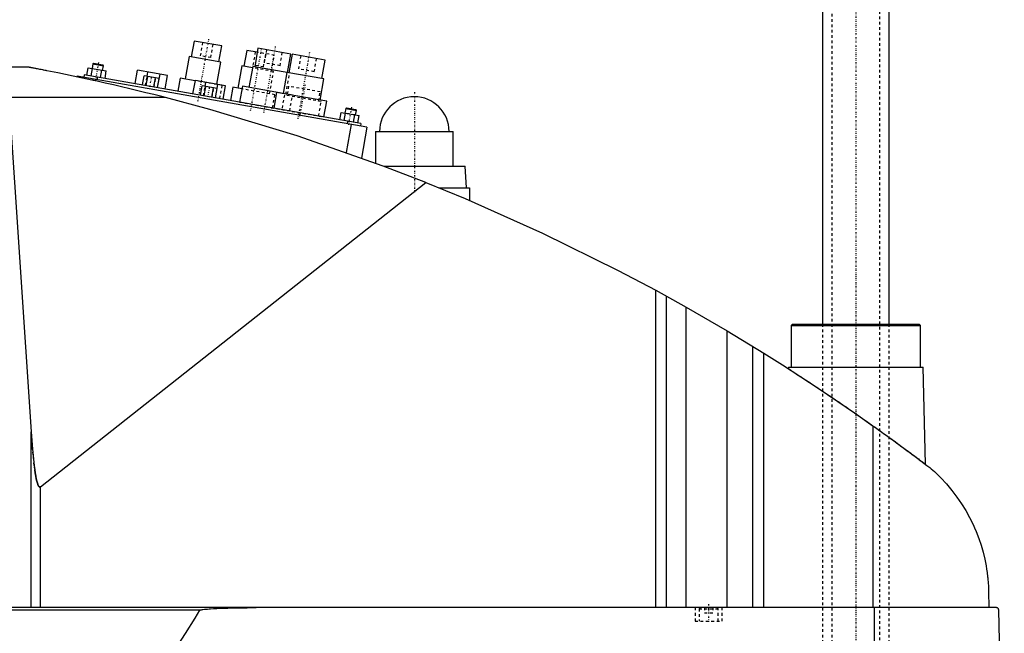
# Model space of a CAD drawing. Extents: x -181 to 706, y -92 to 634.
# Tile 4 of 5: x 338 to 706, y 107 to 336. Entities that reach past the tile are written whole.
import ezdxf

# ---------------------------------------------------------------- set-up
doc = ezdxf.new("R2010")
doc.units = 0
doc.linetypes.add('CENTER', pattern=[1.5, 0.45, -0.5, 0.05, -0.5])
doc.linetypes.add('DASHED', pattern=[2, 1, -1])
for name, color, linetype in [('AM_0', 7, 'CONTINUOUS'), ('AM_3', 7, 'DASHED'), ('AM_7', 7, 'CENTER')]:
    doc.layers.add(name, color=color, linetype=linetype)

msp = doc.modelspace()

# ---------------------------------------------------------------- linework, layer by layer
at = {"layer": 'AM_0', "color": 7, "linetype": 'CONTINUOUS'}
for p, q in [((637.5, 585.5), (637.5, 222.5)), ((662.5, 222.5), (662.5, 585.5)), ((402.65, 328.29), (401.61, 322.39)), ((412.99, 326.47), (402.65, 328.29)), ((411.95, 320.56), (412.99, 326.47)), ((422.35, 324.82), (421.3, 318.91)), ((426.28, 324.13), (422.35, 324.82)), ((426.55, 325.6), (425.33, 318.71)), ((438.86, 323.43), (426.55, 325.6)), ((400.87, 322.52), (399.39, 314.15)), ((412.69, 320.43), (400.87, 322.52)), ((411.23, 312.16), (412.69, 320.43)), ((437.64, 316.54), (438.86, 323.43)), ((439.35, 323.35), (438.13, 316.45)), ((451.66, 321.18), (439.35, 323.35)), ((450.44, 314.28), (451.66, 321.18)), ((340.94, 318.5), (213.33, 318.5)), ((362.56, 315.56), (363.05, 318.32)), ((363.05, 318.32), (369.87, 317.12)), ((364.27, 315.26), (364.75, 318.02)), ((364.85, 319.78), (364.54, 318.06)), ((365.14, 319.98), (364.85, 319.78)), ((364.85, 319.78), (368.79, 319.08)), ((365.14, 319.98), (368.58, 319.37)), ((367.68, 314.66), (368.17, 317.42)), ((368.48, 317.36), (368.79, 319.08)), ((368.79, 319.08), (368.58, 319.37)), ((369.39, 314.36), (369.87, 317.12)), ((380.6, 312.38), (381.49, 317.4)), ((392.71, 315.42), (381.49, 317.4)), ((385.14, 315.14), (385.42, 316.71)), ((420.57, 319.04), (419.09, 310.67)), ((424.5, 318.35), (420.57, 319.04)), ((424.59, 318.84), (423.2, 310.96)), ((438.14, 316.45), (424.59, 318.84)), ((437.39, 316.58), (436, 308.7)), ((451.18, 314.15), (437.39, 316.58)), ((358.96, 315.18), (358.91, 314.91)), ((467.29, 296.08), (358.96, 315.18)), ((361.6, 315.73), (361.42, 314.75)), ((465, 297.5), (361.6, 315.73)), ((364.87, 314.14), (364.78, 313.64)), ((366.52, 314.86), (366.35, 313.88)), ((383.37, 311.89), (383.98, 315.34)), ((389.67, 314.34), (383.98, 315.34)), ((384.79, 311.64), (385.4, 315.09)), ((387.64, 311.14), (388.24, 314.59)), ((389.06, 310.89), (389.95, 315.91)), ((389.06, 310.89), (389.67, 314.34)), ((391.83, 310.4), (392.71, 315.42)), ((397.42, 314.49), (396.56, 309.57)), ((403.13, 313.49), (397.42, 314.49)), ((402.27, 308.56), (403.15, 313.58)), ((414.38, 311.6), (403.15, 313.58)), ((406.81, 311.32), (407.08, 312.89)), ((449.79, 306.27), (451.18, 314.15)), ((405.04, 308.07), (405.65, 311.52)), ((411.33, 310.52), (405.65, 311.52)), ((406.46, 307.82), (407.07, 311.27)), ((409.3, 307.32), (409.91, 310.77)), ((410.72, 307.07), (411.33, 310.52)), ((410.73, 307.07), (411.61, 312.09)), ((413.49, 306.58), (414.38, 311.6)), ((417.12, 311.02), (416.25, 306.1)), ((420.57, 310.41), (417.12, 311.02)), ((420.74, 311.4), (419.7, 305.49)), ((436.01, 308.71), (420.74, 311.4)), ((433.54, 309.14), (432.5, 303.23)), ((452.25, 305.84), (433.54, 309.14)), ((392.03, 307.16), (333.43, 307.16)), ((333.43, 307.16), (341.83, 182.23)), ((451.21, 299.93), (452.25, 305.84)), ((459.39, 303.1), (459.08, 301.38)), ((459.68, 303.31), (459.39, 303.1)), ((459.39, 303.1), (463.33, 302.41)), ((459.68, 303.31), (463.12, 302.7)), ((463.02, 300.69), (463.33, 302.41)), ((463.33, 302.41), (463.12, 302.7)), ((457.1, 298.89), (457.59, 301.64)), ((457.59, 301.64), (464.41, 300.44)), ((458.81, 298.59), (459.3, 301.34)), ((460.08, 298.37), (459.9, 297.38)), ((462.22, 297.99), (462.71, 300.74)), ((463.93, 297.69), (464.41, 300.44)), ((461.38, 297.12), (459.53, 286.63)), ((465, 297.5), (464.83, 296.52)), ((467.29, 296.08), (465.26, 284.59)), ((470.5, 294.5), (470.5, 282.67)), ((470.5, 294.5), (499.5, 294.5)), ((499.5, 281.5), (499.5, 294.5)), ((473.65, 281.5), (504, 281.5)), ((504.5, 273.5), (504, 281.5)), ((345.22, 161.75), (489.33, 275.44)), ((494.16, 273.5), (505.65, 273.5)), ((505.65, 273.5), (505.65, 268.73)), ((575.22, 116.6), (575.22, 235.17)), ((575.22, 235.17), (586.56, 228.89)), ((579.22, 116.6), (579.22, 232.98)), ((586.56, 116.6), (586.56, 228.89)), ((586.56, 228.89), (601.96, 219.97)), ((626.33, 222.5), (625.83, 222)), ((625.83, 222), (625.83, 206.5)), ((625.83, 222), (674.17, 222)), ((626.33, 222.5), (673.67, 222.5)), ((674.17, 222), (673.67, 222.5)), ((674.17, 206.5), (674.17, 222)), ((601.96, 116.6), (601.96, 219.97)), ((601.96, 219.97), (615.65, 211.64)), ((611.52, 116.6), (611.52, 214.2)), ((615.65, 116.6), (615.65, 211.64)), ((624.83, 206.5), (624.81, 205.86)), ((624.83, 206.5), (675.17, 206.5)), ((676.04, 170.15), (675.17, 206.5)), ((656.53, 116.6), (656.53, 184.45)), ((341.83, 116.6), (341.83, 182.23)), ((345.22, 116.6), (345.22, 161.75)), ((699.63, 122.62), (699.77, 116.6)), ((702.45, 116.6), (132.05, 116.6)), ((404.88, 115.63), (188.61, 115.63)), ((657.01, 34.5), (657.01, 116.6)), ((705.5, 34.5), (703.45, 115.63))]:
    msp.add_line(p, q, dxfattribs=at)
for points in [[(392.03, 307.16, 0), (390.59, 307.53, 0), (387.67, 308.27, 0), (384.69, 309.01, 0), (383.19, 309.37, 0), (381.68, 309.74, 0), (378.64, 310.47, 0), (375.58, 311.19, 0), (372.52, 311.91, 0), (369.46, 312.6, 0), (366.41, 313.28, 0), (364.9, 313.62, 0), (363.39, 313.95, 0), (360.41, 314.59, 0), (357.47, 315.21, 0), (354.59, 315.81, 0), (351.78, 316.39, 0), (349.05, 316.93, 0), (347.64, 317.21, 0), (347.41, 317.26, 0), (346.93, 317.35, 0), (346.46, 317.44, 0), (346.22, 317.49, 0), (345.99, 317.53, 0), (345.52, 317.63, 0), (345.06, 317.71, 0), (344.6, 317.8, 0), (344.16, 317.89, 0), (343.73, 317.97, 0), (343.52, 318.01, 0), (343.31, 318.05, 0), (342.91, 318.13, 0), (342.53, 318.2, 0), (342.32, 318.24, 0), (342.26, 318.25, 0), (342.2, 318.26, 0), (342.17, 318.27, 0), (342.14, 318.27, 0), (342.08, 318.28, 0), (342.03, 318.29, 0), (341.97, 318.31, 0), (341.91, 318.32, 0), (341.86, 318.33, 0), (341.83, 318.33, 0), (341.8, 318.34, 0), (341.74, 318.35, 0), (341.69, 318.36, 0), (341.64, 318.37, 0), (341.58, 318.38, 0), (341.53, 318.39, 0), (341.51, 318.39, 0), (341.48, 318.4, 0), (341.44, 318.41, 0), (341.39, 318.41, 0), (341.37, 318.42, 0), (341.35, 318.42, 0), (341.3, 318.43, 0), (341.26, 318.44, 0), (341.24, 318.44, 0), (341.22, 318.45, 0), (341.19, 318.45, 0), (341.15, 318.46, 0), (341.12, 318.47, 0), (341.09, 318.47, 0), (341.06, 318.48, 0), (341.05, 318.48, 0), (341.04, 318.48, 0), (341.02, 318.48, 0), (341, 318.49, 0), (340.98, 318.49, 0), (340.96, 318.49, 0), (340.95, 318.5, 0), (340.95, 318.5, 0), (340.94, 318.5, 0), (340.94, 318.5, 0), (340.94, 318.5, 0), (340.94, 318.5, 0)], [(489.33, 275.44, 0), (473.4, 281.59, 0), (441.19, 292.86, 0), (408.52, 302.74, 0), (392.03, 307.16, 0)], [(489.33, 275.44, 0), (503.96, 269.45, 0), (532.87, 256.58, 0), (561.24, 242.59, 0), (575.22, 235.17, 0)], [(615.65, 211.64, 0), (622.58, 207.29, 0), (636.3, 198.36, 0), (649.84, 189.16, 0), (656.53, 184.45, 0)], [(656.53, 184.45, 0), (657.18, 184, 0), (658.46, 183.08, 0), (659.75, 182.16, 0), (660.38, 181.7, 0), (661.02, 181.24, 0), (662.29, 180.33, 0), (663.54, 179.42, 0), (664.79, 178.51, 0), (666.03, 177.6, 0), (667.25, 176.7, 0), (667.86, 176.26, 0), (668.47, 175.81, 0), (669.67, 174.92, 0), (670.86, 174.04, 0), (672.03, 173.16, 0), (673.19, 172.3, 0), (674.33, 171.44, 0), (674.89, 171.01, 0), (675.45, 170.59, 0), (676.56, 169.75, 0), (677.65, 168.93, 0), (678.19, 168.52, 0)], [(341.83, 182.23, 0), (342.32, 175.77, 0), (342.95, 169.66, 0), (343.13, 168.22, 0), (343.32, 166.92, 0), (343.42, 166.32, 0), (343.52, 165.75, 0), (343.71, 164.73, 0), (343.91, 163.86, 0), (344.11, 163.13, 0), (344.22, 162.77, 0), (344.26, 162.67, 0), (344.29, 162.59, 0), (344.31, 162.54, 0), (344.32, 162.5, 0), (344.36, 162.42, 0), (344.39, 162.34, 0), (344.42, 162.27, 0), (344.46, 162.2, 0), (344.49, 162.14, 0), (344.51, 162.11, 0), (344.52, 162.08, 0), (344.56, 162.02, 0), (344.59, 161.97, 0), (344.61, 161.94, 0), (344.63, 161.92, 0), (344.66, 161.88, 0), (344.69, 161.84, 0), (344.71, 161.82, 0), (344.73, 161.8, 0), (344.76, 161.77, 0), (344.78, 161.75, 0), (344.79, 161.75, 0), (344.79, 161.74, 0), (344.79, 161.74, 0), (344.8, 161.74, 0), (344.8, 161.74, 0), (344.81, 161.73, 0), (344.81, 161.73, 0), (344.82, 161.72, 0), (344.83, 161.72, 0), (344.83, 161.72, 0), (344.83, 161.72, 0), (344.84, 161.71, 0), (344.84, 161.71, 0), (344.85, 161.71, 0), (344.85, 161.7, 0), (344.86, 161.7, 0), (344.86, 161.7, 0), (344.87, 161.7, 0), (344.87, 161.7, 0), (344.88, 161.69, 0), (344.88, 161.69, 0), (344.89, 161.69, 0), (344.89, 161.69, 0), (344.9, 161.69, 0), (344.9, 161.68, 0), (344.9, 161.68, 0), (344.91, 161.68, 0), (344.91, 161.68, 0), (344.92, 161.68, 0), (344.92, 161.68, 0), (344.93, 161.68, 0), (344.93, 161.68, 0), (344.93, 161.67, 0), (344.94, 161.67, 0), (344.94, 161.67, 0), (344.95, 161.67, 0), (344.96, 161.67, 0), (344.96, 161.67, 0), (344.96, 161.67, 0), (344.97, 161.67, 0), (344.97, 161.67, 0), (344.98, 161.67, 0), (344.98, 161.67, 0), (344.99, 161.67, 0), (344.99, 161.67, 0), (345, 161.67, 0), (345, 161.67, 0), (345.01, 161.67, 0), (345.01, 161.67, 0), (345.02, 161.67, 0), (345.02, 161.67, 0), (345.03, 161.67, 0), (345.03, 161.67, 0), (345.03, 161.67, 0), (345.04, 161.67, 0), (345.05, 161.67, 0), (345.05, 161.67, 0), (345.06, 161.67, 0), (345.06, 161.67, 0), (345.07, 161.67, 0), (345.07, 161.67, 0), (345.07, 161.68, 0), (345.08, 161.68, 0), (345.08, 161.68, 0), (345.09, 161.68, 0), (345.1, 161.68, 0), (345.1, 161.68, 0), (345.1, 161.68, 0), (345.11, 161.69, 0), (345.11, 161.69, 0), (345.12, 161.69, 0), (345.12, 161.69, 0), (345.12, 161.69, 0), (345.13, 161.7, 0), (345.13, 161.7, 0), (345.14, 161.7, 0), (345.14, 161.7, 0), (345.15, 161.71, 0), (345.15, 161.71, 0), (345.16, 161.71, 0), (345.16, 161.71, 0), (345.17, 161.72, 0), (345.17, 161.72, 0), (345.17, 161.72, 0), (345.18, 161.73, 0), (345.19, 161.73, 0), (345.19, 161.73, 0), (345.2, 161.74, 0), (345.2, 161.74, 0), (345.2, 161.74, 0), (345.21, 161.75, 0), (345.21, 161.75, 0), (345.22, 161.75, 0)], [(678.19, 168.52, 0), (679.41, 167.42, 0), (681.74, 165.15, 0), (683.91, 162.81, 0), (684.94, 161.61, 0), (685.93, 160.4, 0), (687.8, 157.92, 0), (689.52, 155.41, 0), (691.09, 152.85, 0), (692.52, 150.27, 0), (693.8, 147.67, 0), (694.38, 146.37, 0), (694.93, 145.07, 0), (695.93, 142.48, 0), (696.8, 139.89, 0), (697.54, 137.32, 0), (698.16, 134.76, 0), (698.67, 132.21, 0), (698.88, 130.94, 0), (699.07, 129.67, 0), (699.26, 128.15, 0), (699.31, 127.72, 0), (699.35, 127.27, 0), (699.37, 127.05, 0), (699.39, 126.83, 0), (699.43, 126.37, 0), (699.47, 125.91, 0), (699.5, 125.44, 0), (699.53, 124.96, 0), (699.56, 124.47, 0), (699.58, 124.22, 0), (699.59, 123.97, 0), (699.61, 123.44, 0), (699.63, 122.9, 0), (699.63, 122.62, 0)], [(340.31, 35.5, 0), (342.11, 37.02, 0), (345.69, 40.19, 0), (349.28, 43.52, 0), (351.08, 45.24, 0), (352.87, 47.01, 0), (356.46, 50.66, 0), (360.05, 54.47, 0), (363.63, 58.44, 0), (367.22, 62.57, 0), (370.81, 66.86, 0), (372.6, 69.07, 0), (374.39, 71.31, 0), (377.98, 75.92, 0), (381.57, 80.7, 0), (385.15, 85.63, 0), (388.74, 90.72, 0), (392.33, 95.98, 0), (394.12, 98.66, 0), (395.91, 101.39, 0), (399.5, 106.96, 0), (403.09, 112.7, 0), (404.88, 115.63, 0)], [(404.88, 115.63, 0), (404.88, 115.63, 0), (404.88, 115.63, 0), (404.88, 115.63, 0), (404.88, 115.63, 0), (404.88, 115.63, 0), (404.88, 115.63, 0), (404.88, 115.63, 0), (404.88, 115.63, 0), (404.89, 115.64, 0), (404.89, 115.64, 0), (404.89, 115.64, 0), (404.89, 115.65, 0), (404.9, 115.65, 0), (404.9, 115.65, 0), (404.9, 115.66, 0), (404.91, 115.66, 0), (404.91, 115.66, 0), (404.91, 115.66, 0), (404.92, 115.66, 0), (404.92, 115.67, 0), (404.93, 115.67, 0), (404.93, 115.67, 0), (404.94, 115.68, 0), (404.94, 115.68, 0), (404.94, 115.68, 0), (404.94, 115.68, 0), (404.95, 115.68, 0), (404.95, 115.69, 0), (404.97, 115.69, 0), (405, 115.71, 0), (405.03, 115.72, 0), (405.06, 115.73, 0), (405.09, 115.74, 0), (405.12, 115.75, 0), (405.13, 115.75, 0), (405.15, 115.76, 0), (405.18, 115.76, 0), (405.21, 115.77, 0), (405.31, 115.8, 0), (405.41, 115.82, 0), (405.5, 115.83, 0), (405.7, 115.87, 0), (405.89, 115.9, 0), (406.58, 115.98, 0), (407.7, 116.09, 0), (408.26, 116.13, 0), (408.82, 116.17, 0), (409.97, 116.24, 0), (411.14, 116.3, 0), (415.33, 116.45, 0), (422.51, 116.59, 0), (425.92, 116.6, 0)], [(703.45, 115.63, 0), (703.45, 115.63, 0), (703.45, 115.63, 0), (703.45, 115.64, 0), (703.45, 115.64, 0), (703.45, 115.64, 0), (703.45, 115.65, 0), (703.45, 115.65, 0), (703.45, 115.66, 0), (703.45, 115.67, 0), (703.45, 115.67, 0), (703.45, 115.67, 0), (703.45, 115.68, 0), (703.45, 115.68, 0), (703.45, 115.69, 0), (703.45, 115.69, 0), (703.45, 115.7, 0), (703.44, 115.7, 0), (703.44, 115.71, 0), (703.44, 115.71, 0), (703.44, 115.71, 0), (703.44, 115.72, 0), (703.44, 115.72, 0), (703.44, 115.72, 0), (703.44, 115.73, 0), (703.44, 115.73, 0), (703.44, 115.74, 0), (703.44, 115.74, 0), (703.44, 115.74, 0), (703.44, 115.75, 0), (703.44, 115.75, 0), (703.44, 115.76, 0), (703.44, 115.76, 0), (703.44, 115.77, 0), (703.44, 115.77, 0), (703.43, 115.77, 0), (703.43, 115.78, 0), (703.43, 115.79, 0), (703.43, 115.82, 0), (703.42, 115.84, 0), (703.41, 115.87, 0), (703.41, 115.88, 0), (703.41, 115.89, 0), (703.4, 115.91, 0), (703.39, 115.93, 0), (703.39, 115.95, 0), (703.38, 115.97, 0), (703.37, 115.99, 0), (703.37, 116, 0), (703.36, 116.01, 0), (703.35, 116.03, 0), (703.35, 116.04, 0), (703.34, 116.05, 0), (703.34, 116.06, 0), (703.33, 116.08, 0), (703.32, 116.09, 0), (703.32, 116.1, 0), (703.31, 116.11, 0), (703.3, 116.12, 0), (703.3, 116.13, 0), (703.27, 116.18, 0), (703.21, 116.24, 0), (703.16, 116.3, 0), (703.1, 116.36, 0), (703.05, 116.4, 0), (703.02, 116.42, 0), (702.99, 116.44, 0), (702.93, 116.48, 0), (702.86, 116.51, 0), (702.8, 116.54, 0), (702.74, 116.56, 0), (702.67, 116.57, 0), (702.64, 116.58, 0), (702.61, 116.59, 0), (702.54, 116.6, 0), (702.48, 116.6, 0), (702.45, 116.6, 0)]]:
    msp.add_polyline3d(points, dxfattribs=at)
msp.add_arc((485, 294.5), 13, 0, 180, dxfattribs=at)
at = {"layer": 'AM_3', "color": 6, "linetype": 'DASHED'}
for p, q in [((641, 600.5), (641, -59.5)), ((659, -59.5), (659, 600.5)), ((405.85, 327.73), (404.98, 322.81)), ((408.92, 322.11), (409.79, 327.04)), ((425.55, 324.26), (424.68, 319.33)), ((432.69, 323), (426.28, 324.13)), ((429.75, 325.04), (428.88, 320.12)), ((434.79, 319.07), (435.66, 324)), ((408.92, 322.11), (404.98, 322.81)), ((428.62, 318.64), (429.49, 323.56)), ((431.65, 317.09), (432.69, 323)), ((442.55, 322.78), (441.68, 317.86)), ((447.59, 316.82), (448.46, 321.74)), ((432.38, 316.96), (424.5, 318.35)), ((428.62, 318.64), (424.68, 319.33)), ((434.79, 319.07), (428.88, 320.12)), ((430.91, 308.59), (432.38, 316.96)), ((447.59, 316.82), (441.68, 317.86)), ((384.53, 311.69), (385.14, 315.14)), ((385.3, 315.11), (384.69, 311.66)), ((387.74, 311.12), (388.35, 314.57)), ((413.18, 311.71), (403.13, 313.49)), ((436.99, 308.53), (438.38, 316.41)), ((438.38, 316.41), (438.14, 316.45)), ((406.2, 307.87), (406.81, 311.32)), ((406.96, 311.29), (406.35, 307.84)), ((409.41, 307.3), (410.02, 310.75)), ((411.21, 312.06), (411.23, 312.16)), ((412.31, 306.79), (413.18, 311.71)), ((432.88, 308.24), (420.57, 310.41)), ((438, 311.4), (437.4, 307.95)), ((449.82, 309.32), (438, 311.4)), ((449.21, 305.87), (449.82, 309.32)), ((419.7, 305.49), (451.21, 299.93)), ((432.01, 303.32), (432.88, 308.24)), ((436.41, 308.13), (435.46, 302.71)), ((439.45, 308.1), (436.01, 308.71)), ((450.2, 305.69), (436.41, 308.13)), ((438.41, 302.19), (439.45, 308.1)), ((449.24, 300.28), (450.2, 305.69)), ((462.71, 300.74), (459.08, 301.38)), ((637.5, 222.5), (637.5, -12.5)), ((662.5, -12.5), (662.5, 222.5)), ((590, 116.6), (590, 111.6)), ((591.9, 116.6), (591.5, 116.2)), ((591.5, 116.2), (591.5, 111.6)), ((591.5, 116.2), (598.5, 116.2)), ((593.5, 116.6), (593.5, 114.6)), ((593.5, 114.6), (596.5, 114.6)), ((595, 116.6), (595, 114.6)), ((596.5, 116.6), (596.5, 114.6)), ((598.5, 116.2), (598.1, 116.6)), ((598.5, 111.6), (598.5, 116.2)), ((600, 111.6), (600, 116.6)), ((590, 111.6), (600, 111.6))]:
    msp.add_line(p, q, dxfattribs=at)
for points in [[(624.81, 205.86, 0), (624.81, 205.86, 0), (624.84, 205.85, 0), (624.89, 205.81, 0), (624.92, 205.79, 0), (624.97, 205.76, 0), (625.07, 205.7, 0), (625.2, 205.62, 0), (625.35, 205.52, 0), (625.53, 205.4, 0), (625.74, 205.27, 0), (625.86, 205.19, 0), (625.98, 205.12, 0), (626.23, 204.95, 0), (626.52, 204.77, 0), (626.82, 204.57, 0), (627.15, 204.36, 0), (627.5, 204.13, 0), (627.68, 204.02, 0), (627.87, 203.89, 0), (628.26, 203.64, 0), (628.67, 203.38, 0), (628.88, 203.24, 0), (629.09, 203.1, 0), (629.53, 202.81, 0), (629.99, 202.52, 0), (630.22, 202.37, 0), (630.46, 202.21, 0), (630.93, 201.9, 0), (631.42, 201.58, 0), (631.91, 201.26, 0), (632.43, 200.92, 0), (632.95, 200.58, 0), (633.22, 200.4, 0), (633.5, 200.22, 0), (634.05, 199.85, 0), (634.62, 199.48, 0), (635.21, 199.09, 0), (635.8, 198.69, 0), (636.41, 198.29, 0), (636.72, 198.09, 0), (637.03, 197.88, 0), (637.66, 197.46, 0), (638.29, 197.03, 0), (638.94, 196.6, 0), (639.59, 196.16, 0), (640.25, 195.72, 0), (640.58, 195.5, 0), (640.91, 195.27, 0), (641.58, 194.82, 0), (642.26, 194.36, 0), (642.93, 193.9, 0), (643.61, 193.44, 0), (644.3, 192.98, 0), (644.64, 192.74, 0), (644.98, 192.51, 0), (645.66, 192.04, 0), (646.34, 191.58, 0), (647.02, 191.11, 0), (647.69, 190.65, 0), (648.36, 190.18, 0), (648.69, 189.95, 0), (649.03, 189.72, 0), (649.68, 189.26, 0), (650.34, 188.81, 0), (650.67, 188.58, 0), (651, 188.35, 0), (651.66, 187.89, 0), (652.33, 187.42, 0), (652.66, 187.18, 0), (653, 186.95, 0), (653.67, 186.47, 0), (654.35, 186, 0), (655.03, 185.52, 0), (655.7, 185.04, 0), (656.38, 184.56, 0), (656.72, 184.32, 0), (657.05, 184.08, 0), (657.73, 183.6, 0), (658.39, 183.13, 0), (659.06, 182.65, 0), (659.72, 182.18, 0), (660.37, 181.71, 0), (660.7, 181.47, 0), (661.02, 181.24, 0), (661.67, 180.78, 0), (662.3, 180.32, 0), (662.93, 179.86, 0), (663.54, 179.42, 0), (664.15, 178.97, 0), (664.45, 178.76, 0), (664.75, 178.54, 0), (665.34, 178.11, 0), (665.91, 177.69, 0), (666.47, 177.28, 0), (667.02, 176.87, 0), (667.56, 176.48, 0), (667.82, 176.28, 0), (668.08, 176.09, 0), (668.59, 175.72, 0), (669.08, 175.35, 0), (669.57, 175, 0), (670.04, 174.64, 0), (670.51, 174.3, 0), (670.74, 174.12, 0), (670.97, 173.96, 0), (671.41, 173.63, 0), (671.84, 173.3, 0), (672.05, 173.15, 0), (672.26, 172.99, 0), (672.66, 172.7, 0), (673.04, 172.41, 0), (673.22, 172.27, 0), (673.4, 172.14, 0), (673.74, 171.88, 0), (674.06, 171.64, 0), (674.36, 171.41, 0), (674.64, 171.21, 0), (674.89, 171.02, 0), (675.01, 170.93, 0), (675.12, 170.84, 0), (675.32, 170.69, 0), (675.5, 170.55, 0), (675.66, 170.44, 0), (675.78, 170.34, 0), (675.89, 170.26, 0), (675.93, 170.23, 0), (675.96, 170.21, 0), (676.01, 170.17, 0), (676.04, 170.15, 0), (676.04, 170.15, 0)], [(345.22, 161.75, 0), (345.21, 161.75, 0), (345.21, 161.75, 0), (345.2, 161.74, 0), (345.2, 161.74, 0), (345.2, 161.74, 0), (345.19, 161.73, 0), (345.19, 161.73, 0), (345.18, 161.73, 0), (345.17, 161.72, 0), (345.17, 161.72, 0), (345.17, 161.72, 0), (345.16, 161.71, 0), (345.16, 161.71, 0), (345.15, 161.71, 0), (345.15, 161.71, 0), (345.14, 161.7, 0), (345.14, 161.7, 0), (345.13, 161.7, 0), (345.13, 161.7, 0), (345.12, 161.69, 0), (345.12, 161.69, 0), (345.12, 161.69, 0), (345.11, 161.69, 0), (345.11, 161.69, 0), (345.1, 161.68, 0), (345.1, 161.68, 0), (345.1, 161.68, 0), (345.09, 161.68, 0), (345.08, 161.68, 0), (345.08, 161.68, 0), (345.07, 161.68, 0), (345.07, 161.67, 0), (345.07, 161.67, 0), (345.06, 161.67, 0), (345.06, 161.67, 0), (345.05, 161.67, 0), (345.05, 161.67, 0), (345.04, 161.67, 0), (345.03, 161.67, 0), (345.03, 161.67, 0), (345.03, 161.67, 0), (345.02, 161.67, 0), (345.02, 161.67, 0), (345.01, 161.67, 0), (345.01, 161.67, 0), (345, 161.67, 0), (345, 161.67, 0), (344.99, 161.67, 0), (344.99, 161.67, 0), (344.98, 161.67, 0), (344.98, 161.67, 0), (344.97, 161.67, 0), (344.97, 161.67, 0), (344.96, 161.67, 0), (344.96, 161.67, 0), (344.96, 161.67, 0), (344.95, 161.67, 0), (344.94, 161.67, 0), (344.94, 161.67, 0), (344.93, 161.67, 0), (344.93, 161.68, 0), (344.93, 161.68, 0), (344.92, 161.68, 0), (344.92, 161.68, 0), (344.91, 161.68, 0), (344.91, 161.68, 0), (344.9, 161.68, 0), (344.9, 161.68, 0), (344.9, 161.69, 0), (344.89, 161.69, 0), (344.89, 161.69, 0), (344.88, 161.69, 0), (344.88, 161.69, 0), (344.87, 161.7, 0), (344.87, 161.7, 0), (344.86, 161.7, 0), (344.86, 161.7, 0), (344.85, 161.7, 0), (344.85, 161.71, 0), (344.84, 161.71, 0), (344.84, 161.71, 0), (344.83, 161.72, 0), (344.83, 161.72, 0), (344.83, 161.72, 0), (344.82, 161.72, 0), (344.81, 161.73, 0), (344.81, 161.73, 0), (344.8, 161.74, 0), (344.8, 161.74, 0), (344.79, 161.74, 0), (344.79, 161.74, 0), (344.79, 161.75, 0), (344.78, 161.75, 0), (344.78, 161.76, 0), (344.77, 161.76, 0), (344.76, 161.77, 0), (344.76, 161.77, 0), (344.76, 161.77, 0), (344.75, 161.78, 0), (344.75, 161.78, 0), (344.73, 161.8, 0), (344.71, 161.82, 0), (344.69, 161.84, 0), (344.66, 161.88, 0), (344.63, 161.92, 0), (344.61, 161.94, 0), (344.59, 161.97, 0), (344.56, 162.02, 0), (344.52, 162.08, 0), (344.51, 162.11, 0), (344.49, 162.14, 0), (344.46, 162.2, 0), (344.42, 162.27, 0), (344.39, 162.34, 0), (344.36, 162.42, 0), (344.32, 162.5, 0), (344.31, 162.54, 0), (344.29, 162.59, 0), (344.26, 162.67, 0), (344.22, 162.77, 0), (344.11, 163.13, 0), (343.91, 163.86, 0), (343.71, 164.73, 0), (343.52, 165.75, 0), (343.42, 166.32, 0), (343.32, 166.92, 0), (343.13, 168.22, 0), (342.95, 169.66, 0), (342.32, 175.77, 0), (341.83, 182.23, 0)]]:
    msp.add_polyline3d(points, dxfattribs=at)
at = {"layer": 'AM_7', "color": 4, "linetype": 'CENTER'}
for p, q in [((650, 633.5), (650, -92.5)), ((408.11, 329.02), (404, 305.74)), ((427.81, 325.55), (423.7, 302.27)), ((433.02, 326.32), (428.56, 301.05)), ((445.82, 324.06), (441.37, 298.8)), ((366.96, 320.27), (365.81, 313.72)), ((386.18, 311.22), (386.85, 315.01)), ((407.85, 307.4), (408.52, 311.19)), ((444.2, 311.99), (442.04, 299.74)), ((485, 309.2), (485, 271.8)), ((461.51, 303.59), (460.35, 297.04)), ((471.35, 294.5), (498.65, 294.5)), ((650, 247.5), (650, -82.5)), ((595, 117.9), (595, 111.3))]:
    msp.add_line(p, q, dxfattribs=at)

doc.saveas('drawing.dxf')
